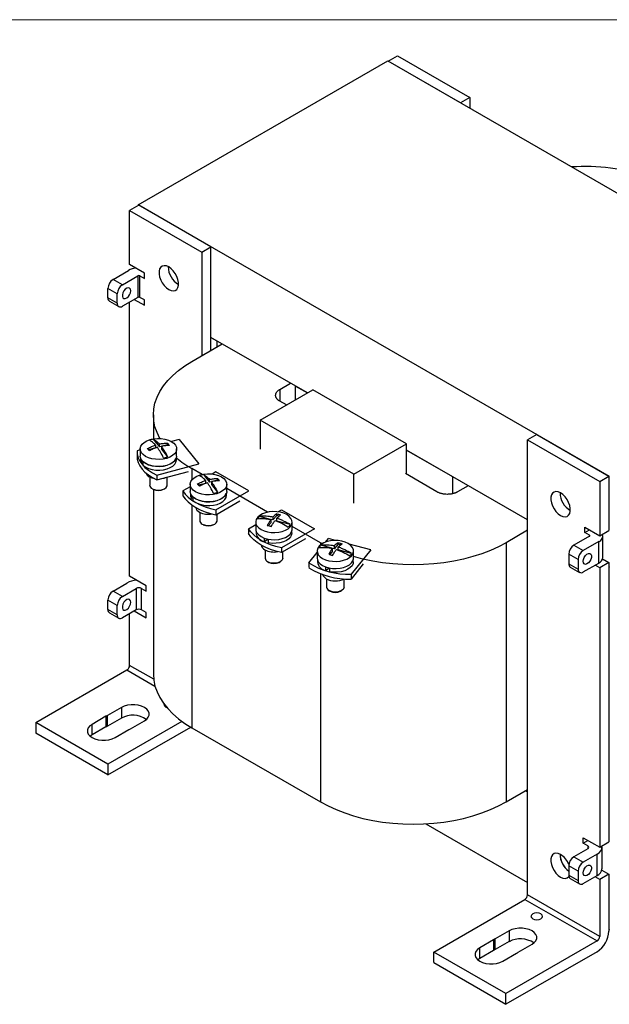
# Model space of a CAD drawing. Header units: inches. Extents: x 0 to 44, y 0 to 34.
# Tile 4 of 5: x 30.2 to 38.1, y 20.7 to 34. Entities that reach past the tile are written whole.
import ezdxf

# ---------------------------------------------------------------- set-up
doc = ezdxf.new("R2010")
doc.units = ezdxf.units.IN
doc.header["$LTSCALE"] = 4
doc.header["$MEASUREMENT"] = 0
doc.linetypes.add('SLD-Solid', pattern=[0])
doc.layers.add('SLD-DEFPOINTS', color=7, linetype='Continuous')

# ---------------------------------------------------------------- blocks, each defined once
blk = doc.blocks.new('Block2')
at = {"color": 7, "linetype": 'SLD-Solid', "lineweight": 18}
blk.add_line((44, 34), (0, 34), dxfattribs=at)

msp = doc.modelspace()

# ---------------------------------------------------------------- linework, layer by layer
for p, q in [((31.76, 31.499), (35.129, 33.443)), ((35.129, 33.443), (41.493, 29.769)), ((35.137, 33.438), (35.263, 33.511)), ((36.112, 32.876), (35.137, 33.438)), ((35.263, 33.511), (36.237, 32.948)), ((36.237, 32.948), (36.112, 32.876)), ((36.237, 32.948), (36.237, 32.804)), ((31.769, 31.494), (31.644, 31.422)), ((31.644, 31.422), (32.618, 30.859)), ((31.644, 30.69), (31.644, 31.422)), ((38.124, 27.825), (31.76, 31.499)), ((31.76, 31.499), (31.76, 31.489)), ((32.743, 30.931), (31.769, 31.494)), ((32.618, 30.859), (32.743, 30.931)), ((32.743, 29.531), (32.743, 30.931)), ((32.618, 30.859), (32.618, 29.459)), ((31.421, 30.489), (31.63, 30.61)), ((31.845, 30.574), (31.644, 30.69)), ((31.546, 30.417), (31.421, 30.489)), ((31.546, 30.417), (31.755, 30.537)), ((31.755, 30.537), (31.755, 30.248)), ((31.783, 30.248), (31.783, 30.537)), ((31.783, 30.537), (31.845, 30.501)), ((31.845, 30.501), (31.845, 30.574)), ((31.477, 30.296), (31.351, 30.369)), ((31.351, 30.24), (31.351, 30.369)), ((31.477, 30.168), (31.351, 30.24)), ((31.477, 30.168), (31.477, 30.296)), ((31.755, 30.248), (31.546, 30.128)), ((31.706, 30.22), (31.845, 30.14)), ((31.845, 30.212), (31.783, 30.248)), ((31.845, 30.14), (31.845, 30.212)), ((31.372, 30.195), (31.497, 30.123)), ((31.644, 26.479), (31.644, 30.184)), ((34.044, 28.956), (32.743, 29.707)), ((32.743, 29.707), (32.821, 29.662)), ((32.484, 29.381), (32.895, 29.619)), ((32.821, 29.662), (32.821, 29.576)), ((32.821, 29.662), (32.821, 29.662)), ((33.673, 29.004), (33.816, 29.087)), ((33.882, 28.862), (33.882, 29.049)), ((33.882, 29.049), (34.044, 28.956)), ((33.882, 29.049), (33.882, 29.049)), ((33.408, 28.589), (34.116, 28.997)), ((33.673, 29.004), (33.673, 28.844)), ((35.381, 28.267), (34.116, 28.997)), ((33.761, 28.793), (33.673, 28.844)), ((31.965, 28.658), (31.965, 28.335)), ((34.673, 27.859), (33.408, 28.589)), ((33.408, 28.589), (33.408, 28.195)), ((37.142, 28.392), (37.016, 28.32)), ((37.142, 28.392), (38.116, 27.83)), ((31.994, 28.212), (31.899, 28.187)), ((31.964, 28.331), (32.048, 28.227)), ((31.994, 28.252), (31.994, 28.212)), ((32.048, 28.227), (32.048, 28.266)), ((32.073, 28.234), (32.048, 28.227)), ((32.073, 28.236), (32.073, 28.196)), ((32.157, 28.256), (32.084, 28.237)), ((32.157, 28.277), (32.157, 28.256)), ((32.157, 28.256), (32.166, 28.245)), ((32.314, 28.327), (32.208, 28.299)), ((32.314, 28.327), (32.58, 27.998)), ((34.673, 27.859), (35.381, 28.267)), ((35.381, 27.858), (35.381, 28.267)), ((37.016, 28.32), (37.991, 27.757)), ((37.016, 22.172), (37.016, 28.32)), ((31.787, 28.186), (31.744, 28.174)), ((31.744, 28.17), (31.744, 28.106)), ((31.787, 28.199), (31.787, 28.103)), ((32.073, 28.196), (32.157, 28.092)), ((32.279, 28.103), (32.279, 28.199)), ((37.016, 27.24), (35.381, 28.184)), ((35.381, 28.184), (36.003, 27.825)), ((31.791, 28.077), (31.791, 28.051)), ((31.803, 28.008), (31.803, 28.053)), ((31.828, 28.011), (31.803, 28.008)), ((31.828, 27.977), (31.828, 28.024)), ((32.01, 27.844), (32.58, 27.998)), ((32.275, 28.051), (32.275, 28.077)), ((31.915, 27.822), (31.915, 27.711)), ((32.01, 27.78), (32.441, 27.896)), ((32.01, 27.844), (32.01, 27.78)), ((32.151, 27.711), (32.151, 27.818)), ((32.624, 27.854), (32.484, 27.935)), ((32.484, 27.935), (32.484, 27.777)), ((32.64, 27.853), (32.724, 27.749)), ((32.809, 27.888), (32.76, 27.859)), ((33.255, 27.631), (32.809, 27.888)), ((34.673, 27.465), (34.673, 27.859)), ((35.794, 27.619), (35.367, 27.866)), ((36.003, 27.825), (36.003, 27.593)), ((36.003, 27.825), (36.003, 27.825)), ((37.991, 27.757), (38.116, 27.83)), ((38.116, 27.83), (38.116, 27.098)), ((32.463, 27.688), (32.365, 27.631)), ((32.463, 27.721), (32.463, 27.624)), ((32.67, 27.734), (32.575, 27.708)), ((32.67, 27.773), (32.67, 27.734)), ((32.724, 27.749), (32.724, 27.788)), ((32.749, 27.755), (32.724, 27.749)), ((32.749, 27.757), (32.749, 27.718)), ((32.749, 27.718), (32.833, 27.614)), ((32.833, 27.778), (32.76, 27.758)), ((32.833, 27.799), (32.833, 27.778)), ((32.833, 27.778), (32.842, 27.767)), ((32.955, 27.624), (32.955, 27.721)), ((36.216, 27.702), (36.073, 27.619)), ((37.991, 27.757), (37.991, 27.026)), ((31.95, 27.662), (31.964, 27.654)), ((31.965, 27.654), (31.965, 25.154)), ((32.103, 27.654), (32.117, 27.662)), ((32.365, 27.631), (32.365, 27.567)), ((32.467, 27.599), (32.467, 27.573)), ((32.479, 27.53), (32.479, 27.574)), ((32.81, 27.374), (33.255, 27.631)), ((32.951, 27.573), (32.951, 27.599)), ((33.508, 27.344), (32.955, 27.663)), ((32.504, 27.532), (32.479, 27.53)), ((32.484, 27.443), (32.484, 24.431)), ((32.504, 27.498), (32.504, 27.546)), ((32.81, 27.309), (33.133, 27.496)), ((32.591, 27.343), (32.591, 27.232)), ((32.81, 27.374), (32.81, 27.309)), ((32.827, 27.232), (32.827, 27.319)), ((33.546, 27.247), (33.399, 27.287)), ((33.63, 27.301), (33.579, 27.239)), ((33.63, 27.301), (33.63, 27.322)), ((33.665, 27.292), (33.63, 27.301)), ((33.644, 27.349), (33.693, 27.377)), ((33.693, 27.377), (34.139, 27.12)), ((32.626, 27.184), (32.64, 27.176)), ((32.779, 27.176), (32.793, 27.184)), ((33.249, 27.121), (33.347, 27.178)), ((33.347, 27.21), (33.347, 27.114)), ((33.554, 27.207), (33.517, 27.162)), ((33.554, 27.207), (33.554, 27.247)), ((33.579, 27.239), (33.554, 27.245)), ((33.579, 27.278), (33.579, 27.239)), ((33.633, 27.224), (33.633, 27.264)), ((33.812, 27.176), (33.633, 27.224)), ((33.839, 27.114), (33.839, 27.21)), ((34.221, 26.932), (33.839, 27.153)), ((33.249, 27.121), (33.249, 27.056)), ((33.351, 27.088), (33.351, 27.063)), ((34.139, 27.12), (33.694, 26.864)), ((33.835, 27.063), (33.835, 27.088)), ((37.016, 27.1), (36.726, 26.932)), ((37.852, 27.018), (37.643, 26.897)), ((37.789, 27.142), (37.991, 27.026)), ((37.789, 27.07), (37.789, 27.142)), ((37.789, 27.07), (37.852, 27.106)), ((37.852, 27.034), (37.789, 27.07)), ((37.852, 27.034), (37.852, 27.018)), ((37.991, 27.026), (38.116, 27.098)), ((38.035, 26.737), (38.035, 27.026)), ((33.464, 26.944), (33.464, 26.993)), ((33.515, 26.979), (33.464, 26.944)), ((33.519, 26.93), (33.519, 26.979)), ((34.017, 26.985), (33.694, 26.799)), ((34.245, 26.919), (34.221, 26.932)), ((34.221, 26.932), (34.221, 26.902)), ((34.375, 26.857), (34.228, 26.897)), ((34.291, 26.94), (34.329, 26.988)), ((34.425, 26.962), (34.329, 26.988)), ((34.458, 26.911), (34.408, 26.848)), ((34.408, 26.888), (34.408, 26.848)), ((34.458, 26.911), (34.458, 26.932)), ((34.493, 26.902), (34.458, 26.911)), ((34.9, 26.834), (34.608, 26.913)), ((36.726, 26.932), (36.726, 23.428)), ((37.643, 26.897), (37.768, 26.825)), ((37.977, 26.946), (37.768, 26.825)), ((37.977, 26.656), (37.977, 26.946)), ((33.475, 26.833), (33.475, 26.722)), ((33.694, 26.864), (33.694, 26.799)), ((33.711, 26.722), (33.711, 26.809)), ((34.064, 26.659), (34.176, 26.798)), ((34.176, 26.82), (34.176, 26.724)), ((34.382, 26.817), (34.346, 26.771)), ((34.382, 26.817), (34.382, 26.856)), ((34.408, 26.848), (34.382, 26.855)), ((34.461, 26.834), (34.461, 26.873)), ((34.641, 26.785), (34.461, 26.834)), ((34.9, 26.834), (34.635, 26.505)), ((34.668, 26.724), (34.668, 26.82)), ((37.698, 26.705), (37.573, 26.777)), ((37.573, 26.777), (37.573, 26.648)), ((33.51, 26.674), (33.524, 26.666)), ((33.662, 26.666), (33.677, 26.674)), ((34.064, 26.659), (34.064, 26.595)), ((34.18, 26.698), (34.18, 26.672)), ((34.799, 26.645), (34.635, 26.441)), ((34.664, 26.672), (34.664, 26.698)), ((37.573, 26.648), (37.698, 26.576)), ((37.698, 26.705), (37.698, 26.576)), ((37.768, 26.536), (37.977, 26.656)), ((37.991, 26.592), (37.928, 26.628)), ((38.116, 26.664), (37.991, 26.592)), ((38.03, 26.714), (38.116, 26.664)), ((38.116, 26.664), (38.116, 22.887)), ((34.221, 26.512), (34.221, 23.428)), ((34.293, 26.554), (34.293, 26.603)), ((34.344, 26.589), (34.293, 26.554)), ((34.347, 26.539), (34.347, 26.588)), ((34.635, 26.505), (34.635, 26.441)), ((37.594, 26.603), (37.719, 26.531)), ((37.991, 26.592), (37.991, 22.815)), ((38.124, 26.6), (38.116, 26.605)), ((38.116, 26.605), (38.124, 26.6)), ((31.421, 26.278), (31.608, 26.386)), ((31.867, 26.35), (31.644, 26.479)), ((31.867, 26.278), (31.867, 26.35)), ((34.304, 26.443), (34.304, 26.332)), ((34.54, 26.332), (34.54, 26.443)), ((31.546, 26.206), (31.421, 26.278)), ((31.546, 26.206), (31.733, 26.314)), ((31.733, 26.314), (31.733, 26.024)), ((31.804, 26.024), (31.804, 26.314)), ((31.804, 26.314), (31.867, 26.278)), ((34.338, 26.284), (34.352, 26.275)), ((34.491, 26.275), (34.505, 26.284)), ((31.477, 26.085), (31.351, 26.157)), ((31.351, 26.029), (31.351, 26.157)), ((31.477, 25.957), (31.477, 26.085)), ((31.477, 25.957), (31.351, 26.029)), ((31.372, 25.984), (31.497, 25.911)), ((31.733, 26.024), (31.546, 25.916)), ((31.644, 25.274), (31.644, 25.973)), ((31.706, 26.009), (31.867, 25.916)), ((31.867, 25.988), (31.804, 26.024)), ((31.867, 25.916), (31.867, 25.988)), ((30.377, 24.502), (31.608, 25.213)), ((31.608, 25.213), (31.986, 24.994)), ((31.969, 25.086), (31.644, 25.274)), ((31.533, 24.706), (31.345, 24.598)), ((31.533, 24.706), (31.533, 24.561)), ((32.131, 24.711), (32.145, 24.704)), ((31.351, 23.939), (30.377, 24.502)), ((30.377, 24.502), (30.377, 24.357)), ((31.324, 24.586), (31.137, 24.477)), ((31.324, 24.586), (31.324, 24.441)), ((31.345, 24.453), (31.345, 24.598)), ((31.533, 24.561), (31.345, 24.453)), ((32.351, 24.517), (31.351, 23.939)), ((31.656, 24.418), (31.844, 24.526)), ((31.351, 23.795), (30.377, 24.357)), ((31.137, 24.333), (31.137, 24.477)), ((31.324, 24.441), (31.137, 24.333)), ((31.351, 23.795), (32.469, 24.44)), ((31.448, 24.298), (31.635, 24.406)), ((32.484, 24.431), (34.221, 23.428)), ((31.137, 24.333), (31.112, 24.315)), ((31.351, 23.939), (31.351, 23.795)), ((36.726, 23.428), (37.016, 23.596)), ((36.99, 23.58), (37.016, 23.565)), ((35.643, 23.133), (37.016, 22.34)), ((37.768, 22.944), (37.991, 22.815)), ((37.768, 22.871), (37.768, 22.944)), ((37.768, 22.871), (37.83, 22.907)), ((37.83, 22.794), (37.643, 22.686)), ((37.83, 22.835), (37.768, 22.871)), ((37.83, 22.835), (37.83, 22.794)), ((37.991, 22.815), (38.116, 22.887)), ((38.022, 22.525), (38.022, 22.815)), ((37.643, 22.686), (37.768, 22.614)), ((37.955, 22.722), (37.768, 22.614)), ((37.955, 22.433), (37.955, 22.722)), ((37.698, 22.493), (37.573, 22.566)), ((37.573, 22.566), (37.573, 22.437)), ((37.698, 22.493), (37.698, 22.365)), ((38.02, 22.508), (38.116, 22.453)), ((37.573, 22.437), (37.698, 22.365)), ((37.594, 22.392), (37.719, 22.32)), ((37.768, 22.324), (37.955, 22.433)), ((37.991, 22.381), (37.928, 22.417)), ((38.116, 22.453), (37.991, 22.381)), ((37.991, 22.381), (37.991, 21.61)), ((38.116, 22.453), (38.116, 21.682)), ((35.75, 21.4), (36.981, 22.111)), ((36.981, 22.111), (37.955, 21.549)), ((37.991, 21.61), (37.016, 22.172)), ((38.116, 21.706), (38.124, 21.701)), ((36.558, 21.564), (36.371, 21.456)), ((36.558, 21.564), (36.558, 21.42)), ((36.767, 21.685), (36.579, 21.576)), ((36.579, 21.432), (36.579, 21.576)), ((36.767, 21.685), (36.767, 21.54)), ((36.371, 21.311), (36.371, 21.456)), ((36.767, 21.54), (36.579, 21.432)), ((37.955, 21.549), (36.724, 20.838)), ((36.89, 21.397), (37.078, 21.505)), ((36.724, 20.838), (35.75, 21.4)), ((35.75, 21.256), (35.75, 21.4)), ((36.371, 21.311), (36.345, 21.294)), ((36.558, 21.42), (36.371, 21.311)), ((36.682, 21.276), (36.869, 21.385)), ((37.955, 21.404), (36.724, 20.693)), ((35.75, 21.256), (36.724, 20.693)), ((36.724, 20.693), (36.724, 20.838))]:
    msp.add_line(p, q)
at = {"flags": 128}
for points in [[(32.172, 30.658), (32.141, 30.672), (32.111, 30.676), (32.085, 30.67), (32.064, 30.655), (32.049, 30.631), (32.041, 30.6), (32.041, 30.563), (32.049, 30.523), (32.064, 30.481), (32.085, 30.442), (32.111, 30.406), (32.141, 30.375), (32.172, 30.353), (32.204, 30.339), (32.234, 30.335), (32.26, 30.34), (32.281, 30.356), (32.296, 30.38), (32.304, 30.411), (32.304, 30.448), (32.296, 30.488), (32.281, 30.529), (32.26, 30.569), (32.234, 30.605), (32.204, 30.635), (32.172, 30.658)], [(31.659, 30.337), (31.655, 30.359), (31.644, 30.373), (31.627, 30.378), (31.607, 30.373), (31.586, 30.359), (31.567, 30.337), (31.553, 30.311), (31.546, 30.284), (31.546, 30.26), (31.553, 30.242), (31.567, 30.232), (31.586, 30.232), (31.607, 30.242), (31.627, 30.26), (31.644, 30.284), (31.655, 30.311), (31.659, 30.337)], [(32.052, 28.341), (32.051, 28.342), (32.014, 28.42), (31.986, 28.498), (31.97, 28.578), (31.965, 28.658), (31.97, 28.739), (31.986, 28.818), (32.014, 28.897), (32.051, 28.974), (32.1, 29.05), (32.158, 29.123), (32.226, 29.193), (32.303, 29.259), (32.389, 29.323), (32.484, 29.381)], [(32.207, 28.299), (32.24, 28.276), (32.263, 28.25), (32.276, 28.221), (32.279, 28.191), (32.271, 28.162), (32.252, 28.134), (32.224, 28.11), (32.188, 28.089), (32.145, 28.072), (32.097, 28.062), (32.046, 28.057), (31.995, 28.059), (31.945, 28.066), (31.899, 28.08), (31.859, 28.099), (31.827, 28.122), (31.804, 28.148), (31.79, 28.177), (31.788, 28.206), (31.796, 28.236), (31.814, 28.263), (31.842, 28.288), (31.878, 28.309), (31.922, 28.325), (31.97, 28.336), (32.02, 28.341), (32.072, 28.339), (32.121, 28.332), (32.167, 28.318), (32.207, 28.299)], [(31.744, 28.174), (31.748, 28.127), (31.761, 28.081), (31.783, 28.035), (31.813, 27.992), (31.851, 27.95), (31.897, 27.912), (31.951, 27.876), (32.01, 27.844)], [(31.744, 28.106), (31.748, 28.062), (31.761, 28.016), (31.783, 27.971), (31.813, 27.927), (31.851, 27.886), (31.897, 27.847), (31.951, 27.812), (32.01, 27.78)], [(32.279, 28.103), (32.279, 28.095), (32.271, 28.066), (32.252, 28.038), (32.224, 28.013), (32.188, 27.992), (32.145, 27.976), (32.097, 27.965), (32.046, 27.961), (31.995, 27.962), (31.945, 27.97), (31.899, 27.983), (31.859, 28.002), (31.827, 28.025), (31.804, 28.052), (31.79, 28.08), (31.787, 28.103)], [(31.828, 28.028), (31.861, 28.005), (31.901, 27.986), (31.947, 27.972), (31.998, 27.964), (32.05, 27.963), (32.101, 27.968), (32.149, 27.98), (32.192, 27.997), (32.227, 28.019), (32.254, 28.045), (32.27, 28.073), (32.272, 28.08)], [(31.791, 28.051), (31.792, 28.038), (31.803, 28.008)], [(31.828, 27.977), (31.861, 27.953), (31.901, 27.934), (31.947, 27.921), (31.998, 27.913), (32.05, 27.912), (32.101, 27.917), (32.149, 27.928), (32.192, 27.946), (32.227, 27.968), (32.254, 27.993), (32.27, 28.022), (32.275, 28.051)], [(31.911, 27.824), (31.945, 27.809), (31.965, 27.803)], [(32.883, 27.821), (32.916, 27.798), (32.939, 27.771), (32.952, 27.743), (32.955, 27.713), (32.947, 27.684), (32.928, 27.656), (32.9, 27.631), (32.864, 27.61), (32.821, 27.594), (32.773, 27.583), (32.722, 27.579), (32.671, 27.58), (32.621, 27.588), (32.575, 27.601), (32.535, 27.62), (32.503, 27.643), (32.48, 27.67), (32.466, 27.698), (32.464, 27.728), (32.472, 27.757), (32.49, 27.785), (32.518, 27.81), (32.554, 27.831), (32.598, 27.847), (32.646, 27.858), (32.696, 27.862), (32.748, 27.861), (32.797, 27.853), (32.843, 27.84), (32.883, 27.821)], [(31.95, 27.662), (31.98, 27.65), (32.015, 27.643), (32.052, 27.643), (32.087, 27.65), (32.117, 27.662), (32.138, 27.68), (32.15, 27.7), (32.151, 27.711)], [(32.081, 27.799), (32.112, 27.806), (32.13, 27.812)], [(32.365, 27.631), (32.396, 27.588), (32.436, 27.547), (32.483, 27.508), (32.537, 27.473), (32.598, 27.442), (32.664, 27.415), (32.735, 27.392), (32.81, 27.374)], [(32.365, 27.567), (32.396, 27.523), (32.436, 27.482), (32.483, 27.444), (32.537, 27.409), (32.598, 27.378), (32.664, 27.35), (32.735, 27.328), (32.81, 27.309)], [(32.955, 27.624), (32.955, 27.617), (32.947, 27.587), (32.928, 27.56), (32.9, 27.535), (32.864, 27.514), (32.821, 27.498), (32.773, 27.487), (32.722, 27.482), (32.671, 27.484), (32.621, 27.492), (32.575, 27.505), (32.535, 27.524), (32.503, 27.547), (32.48, 27.573), (32.466, 27.602), (32.463, 27.624)], [(32.467, 27.573), (32.468, 27.559), (32.479, 27.53)], [(32.504, 27.55), (32.537, 27.526), (32.577, 27.507), (32.623, 27.494), (32.674, 27.486), (32.726, 27.485), (32.777, 27.49), (32.825, 27.502), (32.868, 27.519), (32.903, 27.541), (32.93, 27.567), (32.946, 27.595), (32.948, 27.601)], [(32.504, 27.498), (32.537, 27.475), (32.577, 27.456), (32.623, 27.442), (32.674, 27.435), (32.726, 27.433), (32.777, 27.439), (32.825, 27.45), (32.868, 27.467), (32.903, 27.489), (32.93, 27.515), (32.946, 27.544), (32.951, 27.573)], [(37.462, 27.605), (37.43, 27.618), (37.4, 27.623), (37.374, 27.617), (37.353, 27.601), (37.338, 27.577), (37.331, 27.546), (37.331, 27.509), (37.338, 27.469), (37.353, 27.428), (37.374, 27.388), (37.4, 27.352), (37.43, 27.322), (37.462, 27.299), (37.494, 27.285), (37.523, 27.281), (37.55, 27.287), (37.571, 27.302), (37.586, 27.326), (37.593, 27.358), (37.593, 27.394), (37.586, 27.435), (37.571, 27.476), (37.55, 27.516), (37.523, 27.552), (37.494, 27.582), (37.462, 27.605)], [(33.767, 27.311), (33.727, 27.329), (33.681, 27.343), (33.632, 27.351), (33.58, 27.352), (33.529, 27.347), (33.481, 27.337), (33.438, 27.321), (33.402, 27.3), (33.374, 27.275), (33.355, 27.247), (33.347, 27.218), (33.35, 27.188), (33.363, 27.159), (33.387, 27.133), (33.419, 27.11), (33.459, 27.091), (33.505, 27.078), (33.555, 27.07), (33.606, 27.068), (33.657, 27.073), (33.705, 27.084), (33.748, 27.1), (33.784, 27.121), (33.812, 27.146), (33.831, 27.174), (33.839, 27.203), (33.836, 27.233), (33.823, 27.261), (33.799, 27.288), (33.767, 27.311)], [(32.626, 27.184), (32.656, 27.172), (32.691, 27.165), (32.728, 27.165), (32.763, 27.172), (32.793, 27.184), (32.814, 27.201), (32.826, 27.222), (32.827, 27.232)], [(33.694, 26.864), (33.619, 26.882), (33.548, 26.905), (33.482, 26.932), (33.421, 26.963), (33.367, 26.998), (33.32, 27.037), (33.28, 27.078), (33.249, 27.121)], [(33.694, 26.799), (33.619, 26.817), (33.548, 26.84), (33.482, 26.867), (33.421, 26.899), (33.367, 26.934), (33.32, 26.972), (33.28, 27.013), (33.249, 27.056)], [(33.347, 27.114), (33.35, 27.092), (33.363, 27.063), (33.387, 27.037), (33.419, 27.014), (33.459, 26.995), (33.505, 26.981), (33.555, 26.974), (33.606, 26.972), (33.657, 26.977), (33.705, 26.987), (33.748, 27.004), (33.784, 27.025), (33.812, 27.049), (33.831, 27.077), (33.839, 27.107), (33.839, 27.114)], [(33.835, 27.063), (33.832, 27.04), (33.818, 27.011), (33.794, 26.985), (33.761, 26.962), (33.72, 26.943), (33.673, 26.931), (33.622, 26.924), (33.57, 26.923), (33.519, 26.93)], [(34.596, 26.92), (34.556, 26.939), (34.51, 26.953), (34.46, 26.96), (34.409, 26.962), (34.358, 26.957), (34.31, 26.947), (34.267, 26.93), (34.231, 26.909), (34.203, 26.885), (34.184, 26.857), (34.176, 26.828), (34.179, 26.798), (34.192, 26.769), (34.215, 26.743), (34.248, 26.72), (34.288, 26.701), (34.334, 26.687), (34.383, 26.68), (34.435, 26.678), (34.485, 26.683), (34.533, 26.694), (34.577, 26.71), (34.613, 26.731), (34.641, 26.756), (34.659, 26.783), (34.667, 26.813), (34.665, 26.842), (34.651, 26.871), (34.628, 26.897), (34.596, 26.92)], [(36.726, 26.932), (36.624, 26.878), (36.515, 26.828), (36.399, 26.783), (36.278, 26.744), (36.151, 26.711), (36.021, 26.683), (35.887, 26.661), (35.751, 26.645), (35.612, 26.636), (35.473, 26.633), (35.334, 26.636), (35.196, 26.645), (35.06, 26.661), (34.926, 26.683), (34.795, 26.711), (34.669, 26.744), (34.668, 26.745)], [(37.767, 26.68), (37.771, 26.706), (37.782, 26.733), (37.798, 26.757), (37.818, 26.775), (37.839, 26.785), (37.858, 26.785), (37.872, 26.775), (37.88, 26.757), (37.88, 26.733), (37.872, 26.706), (37.858, 26.68), (37.839, 26.658), (37.818, 26.644), (37.798, 26.639), (37.782, 26.644), (37.771, 26.658), (37.767, 26.68)], [(33.711, 26.722), (33.71, 26.711), (33.698, 26.691), (33.677, 26.674), (33.647, 26.661), (33.612, 26.655), (33.575, 26.655), (33.539, 26.661), (33.51, 26.674)], [(34.176, 26.724), (34.179, 26.702), (34.192, 26.673), (34.215, 26.646), (34.248, 26.623), (34.288, 26.605), (34.334, 26.591), (34.383, 26.583), (34.435, 26.582), (34.485, 26.587), (34.533, 26.597), (34.577, 26.613), (34.613, 26.634), (34.641, 26.659), (34.659, 26.687), (34.667, 26.716), (34.668, 26.724)], [(34.664, 26.672), (34.661, 26.65), (34.647, 26.621), (34.623, 26.595), (34.589, 26.572), (34.548, 26.553), (34.501, 26.54), (34.45, 26.534), (34.398, 26.533), (34.347, 26.539)], [(34.54, 26.332), (34.538, 26.321), (34.527, 26.301), (34.505, 26.284), (34.475, 26.271), (34.44, 26.264), (34.403, 26.264), (34.368, 26.271), (34.338, 26.284)], [(31.659, 26.126), (31.655, 26.148), (31.644, 26.162), (31.627, 26.167), (31.607, 26.162), (31.586, 26.147), (31.567, 26.126), (31.553, 26.1), (31.546, 26.073), (31.546, 26.049), (31.553, 26.03), (31.567, 26.021), (31.586, 26.021), (31.607, 26.031), (31.627, 26.049), (31.644, 26.073), (31.655, 26.1), (31.659, 26.126)], [(31.965, 25.154), (31.97, 25.074), (31.986, 24.994), (32.014, 24.915), (32.051, 24.838), (32.1, 24.763), (32.158, 24.69), (32.226, 24.62), (32.303, 24.553), (32.389, 24.49), (32.484, 24.431)], [(31.844, 24.526), (31.875, 24.549), (31.896, 24.574), (31.907, 24.602), (31.907, 24.63), (31.896, 24.658), (31.875, 24.684), (31.844, 24.706), (31.805, 24.724), (31.761, 24.736), (31.713, 24.742), (31.664, 24.742), (31.616, 24.736), (31.571, 24.724), (31.533, 24.706)], [(32.109, 24.75), (32.108, 24.743), (32.114, 24.726), (32.131, 24.711)], [(31.137, 24.477), (31.106, 24.455), (31.085, 24.43), (31.074, 24.402), (31.074, 24.373), (31.085, 24.346), (31.106, 24.32), (31.137, 24.298), (31.175, 24.28), (31.22, 24.268), (31.268, 24.261), (31.317, 24.261), (31.365, 24.268), (31.409, 24.28), (31.448, 24.298)], [(34.221, 23.428), (34.323, 23.374), (34.432, 23.324), (34.548, 23.279), (34.669, 23.24), (34.795, 23.206), (34.926, 23.179), (35.06, 23.157), (35.196, 23.141), (35.334, 23.132), (35.473, 23.129), (35.612, 23.132), (35.751, 23.141), (35.887, 23.157), (36.021, 23.179), (36.151, 23.206), (36.278, 23.24), (36.399, 23.279), (36.515, 23.324), (36.624, 23.374), (36.726, 23.428)], [(37.462, 22.718), (37.43, 22.732), (37.4, 22.736), (37.374, 22.73), (37.353, 22.715), (37.338, 22.691), (37.331, 22.66), (37.331, 22.623), (37.338, 22.583), (37.353, 22.542), (37.374, 22.502), (37.4, 22.466), (37.43, 22.435), (37.462, 22.413), (37.494, 22.399), (37.523, 22.395), (37.55, 22.401), (37.571, 22.416), (37.575, 22.421)], [(37.767, 22.468), (37.771, 22.494), (37.782, 22.521), (37.798, 22.546), (37.818, 22.564), (37.839, 22.574), (37.858, 22.574), (37.872, 22.564), (37.88, 22.546), (37.88, 22.522), (37.872, 22.495), (37.858, 22.469), (37.839, 22.447), (37.818, 22.433), (37.798, 22.428), (37.782, 22.433), (37.771, 22.447), (37.767, 22.468)], [(37.086, 21.85), (37.112, 21.84), (37.142, 21.837), (37.172, 21.84), (37.197, 21.85), (37.214, 21.865), (37.22, 21.882), (37.214, 21.9), (37.197, 21.914), (37.172, 21.924), (37.142, 21.928), (37.112, 21.924), (37.086, 21.914), (37.069, 21.9), (37.063, 21.882), (37.069, 21.865), (37.086, 21.85)], [(37.078, 21.505), (37.108, 21.527), (37.13, 21.553), (37.141, 21.581), (37.141, 21.609), (37.13, 21.637), (37.108, 21.662), (37.078, 21.685), (37.039, 21.702), (36.995, 21.715), (36.947, 21.721), (36.897, 21.721), (36.849, 21.715), (36.805, 21.702), (36.767, 21.685)], [(36.371, 21.456), (36.34, 21.434), (36.318, 21.408), (36.308, 21.38), (36.308, 21.352), (36.318, 21.324), (36.34, 21.299), (36.371, 21.276), (36.409, 21.259), (36.453, 21.246), (36.502, 21.24), (36.551, 21.24), (36.599, 21.246), (36.643, 21.259), (36.682, 21.276)]]:
    msp.add_lwpolyline(points, dxfattribs=at)
for centre, radius, start, end in [((37.786, 29.135), 2.881, 72.5577, 93.4978), ((31.756, 30.379), 0.264, 95.8759, 118.6776), ((32.447, 30.664), 0.281, 180.3712, 239.6234), ((32.447, 30.664), 0.281, 180.3706, 239.6233), ((31.502, 30.362), 0.151, 122.6054, 177.3947), ((31.769, 30.511), 0.0303, 62.61, 117.39), ((31.628, 30.29), 0.151, 122.6054, 177.3947), ((31.4, 30.235), 0.049, 174.0373, 234.6499), ((31.769, 30.221), 0.0303, 62.61, 117.39), ((31.519, 30.161), 0.043, 170.7855, 309.2036), ((32.022, 28.008), 0.328, 100.1487, 109.9843), ((32.045, 28.401), 0.328, 280.1489, 289.9841), ((33.189, 29.173), 1.425, 230.1005, 240.3137), ((31.953, 27.911), 0.097, 202.3362, 243.9179), ((32.698, 27.529), 0.328, 100.1489, 109.9841), ((31.972, 27.715), 0.0574, 184.5106, 246.8092), ((32.033, 27.786), 0.149, 242.187, 297.8183), ((32.721, 27.923), 0.328, 280.1486, 289.9844), ((37.736, 27.61), 0.281, 180.3712, 239.6234), ((37.736, 27.61), 0.281, 180.3706, 239.6233), ((32.625, 27.428), 0.0906, 191.7951, 244.9334), ((32.709, 27.583), 0.267, 242.6897, 280.9528), ((33.48, 27.196), 0.121, 131.5095, 150.631), ((32.648, 27.237), 0.0574, 184.5118, 246.8086), ((32.709, 27.307), 0.149, 242.1873, 297.8182), ((33.707, 27.235), 0.121, 311.5101, 330.6304), ((33.491, 27.083), 0.142, 188.403, 259.1275), ((37.849, 27.026), 0.00859, 290.784, 69.216), ((37.946, 27.027), 0.0874, 290.8581, 14.277), ((33.509, 26.918), 0.0906, 191.7951, 244.9334), ((34.308, 26.806), 0.121, 131.5101, 150.6304), ((37.724, 26.77), 0.151, 122.6054, 177.3947), ((33.594, 27.076), 0.27, 242.9122, 280.7303), ((34.535, 26.845), 0.121, 311.5097, 330.6309), ((37.85, 26.698), 0.151, 122.6054, 177.3947), ((33.532, 26.727), 0.0574, 184.5117, 246.8086), ((33.593, 26.797), 0.148, 242.084, 297.9215), ((34.6, 27.516), 1.011, 237.9319, 271.9351), ((34.32, 26.693), 0.142, 188.4034, 259.1271), ((37.622, 26.643), 0.049, 174.0373, 234.6499), ((37.936, 26.746), 0.099, 294.3748, 354.305), ((34.6, 27.451), 1.011, 237.9319, 271.9351), ((34.34, 26.53), 0.094, 197.6862, 244.376), ((37.741, 26.569), 0.043, 170.7855, 309.2036), ((31.759, 26.105), 0.319, 93.489, 118.2279), ((34.422, 26.679), 0.264, 242.3357, 296.9475), ((31.502, 26.151), 0.151, 122.6054, 177.3947), ((31.769, 26.246), 0.0769, 62.6099, 117.3903), ((34.361, 26.336), 0.0574, 184.5106, 246.8093), ((34.422, 26.406), 0.148, 242.0838, 297.9216), ((31.628, 26.078), 0.151, 122.6054, 177.3947), ((31.401, 26.024), 0.0495, 174.3793, 234.308), ((31.519, 25.95), 0.043, 170.7859, 309.2034), ((31.769, 25.956), 0.0769, 62.6099, 117.3903), ((31.567, 25.277), 0.0768, 302.6059, 357.3941), ((31.439, 24.412), 0.208, 116.6543, 123.3403), ((31.687, 24.275), 0.325, 55.8459, 118.2072), ((31.439, 24.267), 0.208, 116.6543, 123.3403), ((31.542, 24.592), 0.208, 296.6526, 303.3421), ((37.822, 22.815), 0.0218, 290.7833, 69.2161), ((37.917, 22.818), 0.104, 291.7216, 7.2387), ((37.741, 22.726), 0.286, 180.7649, 234.0358), ((37.741, 22.725), 0.285, 180.6795, 234.1206), ((37.308, 22.477), 0.286, 21.2319, 57.3872), ((37.724, 22.559), 0.151, 122.6054, 177.3947), ((37.85, 22.486), 0.151, 122.6054, 177.3947), ((37.908, 22.537), 0.114, 294.3747, 354.3051), ((37.622, 22.432), 0.0495, 174.3793, 234.308), ((37.741, 22.358), 0.043, 170.7859, 309.2034), ((36.94, 22.176), 0.0768, 302.6059, 357.3941), ((36.672, 21.391), 0.208, 116.6526, 123.3421), ((36.92, 21.253), 0.325, 55.8459, 118.2072), ((37.767, 21.698), 0.349, 302.6054, 357.3945), ((37.914, 21.613), 0.0768, 302.6059, 357.3941), ((36.672, 21.246), 0.208, 116.6526, 123.3421), ((36.776, 21.57), 0.208, 296.6543, 303.3403)]:
    msp.add_arc(centre, radius, start, end)
for points, knots in [([(33.673, 28.844), (33.671, 28.845), (33.666, 28.847), (33.66, 28.851), (33.655, 28.856), (33.649, 28.86), (33.644, 28.864), (33.64, 28.869), (33.635, 28.874), (33.63, 28.881), (33.624, 28.889), (33.619, 28.901), (33.616, 28.912), (33.615, 28.928), (33.617, 28.943), (33.624, 28.958), (33.631, 28.969), (33.64, 28.979), (33.65, 28.988), (33.661, 28.997), (33.669, 29.002), (33.673, 29.004)], [0, 0, 0, 0, 0.03024, 0.060281, 0.090188, 0.120031, 0.149875, 0.179789, 0.20984, 0.240094, 0.304385, 0.368744, 0.434403, 0.50013, 0.631342, 0.695633, 0.759991, 0.821708, 0.883493, 0.94173, 1, 1, 1, 1]), ([(31.885, 28.204), (31.903, 28.213), (31.921, 28.222), (31.957, 28.238), (31.975, 28.245), (31.994, 28.252)], [0, 0, 0, 0, 0.5, 0.5, 1, 1, 1, 1]), ([(31.994, 28.252), (31.986, 28.259), (31.979, 28.266), (31.965, 28.279), (31.958, 28.285), (31.937, 28.301), (31.923, 28.31), (31.91, 28.316)], [0, 0, 0, 0, 0.25, 0.25, 0.5, 0.5, 1, 1, 1, 1]), ([(32.019, 28.221), (32, 28.214), (31.982, 28.207), (31.946, 28.191), (31.928, 28.183), (31.91, 28.173)], [0, 0, 0, 0, 0.5, 0.5, 1, 1, 1, 1]), ([(31.964, 28.331), (31.978, 28.324), (31.991, 28.316), (32.012, 28.3), (32.019, 28.294), (32.034, 28.281), (32.041, 28.274), (32.048, 28.266)], [0, 0, 0, 0, 0.5, 0.5, 0.75, 0.75, 1, 1, 1, 1]), ([(32.102, 28.078), (32.089, 28.105), (32.075, 28.13), (32.054, 28.166), (32.047, 28.178), (32.033, 28.2), (32.026, 28.211), (32.019, 28.221)], [0, 0, 0, 0, 0.5, 0.5, 0.75, 0.75, 1, 1, 1, 1]), ([(32.048, 28.266), (32.066, 28.27), (32.085, 28.272), (32.121, 28.276), (32.139, 28.277), (32.157, 28.277)], [0, 0, 0, 0, 0.5, 0.5, 1, 1, 1, 1]), ([(32.182, 28.247), (32.164, 28.246), (32.146, 28.245), (32.11, 28.241), (32.091, 28.239), (32.073, 28.236)], [0, 0, 0, 0, 0.5, 0.5, 1, 1, 1, 1]), ([(32.073, 28.236), (32.08, 28.225), (32.087, 28.215), (32.101, 28.192), (32.108, 28.181), (32.129, 28.145), (32.143, 28.119), (32.157, 28.092)], [0, 0, 0, 0, 0.25, 0.25, 0.5, 0.5, 1, 1, 1, 1]), ([(32.67, 27.773), (32.662, 27.781), (32.655, 27.788), (32.641, 27.801), (32.634, 27.807), (32.613, 27.823), (32.599, 27.831), (32.586, 27.838)], [0, 0, 0, 0, 0.25, 0.25, 0.5, 0.5, 1, 1, 1, 1]), ([(32.64, 27.853), (32.654, 27.846), (32.667, 27.837), (32.688, 27.821), (32.695, 27.815), (32.71, 27.803), (32.717, 27.796), (32.724, 27.788)], [0, 0, 0, 0, 0.5, 0.5, 0.75, 0.75, 1, 1, 1, 1]), ([(32.561, 27.726), (32.579, 27.735), (32.597, 27.744), (32.633, 27.76), (32.651, 27.767), (32.67, 27.773)], [0, 0, 0, 0, 0.5, 0.5, 1, 1, 1, 1]), ([(32.694, 27.743), (32.676, 27.736), (32.658, 27.729), (32.622, 27.713), (32.604, 27.704), (32.586, 27.695)], [0, 0, 0, 0, 0.5, 0.5, 1, 1, 1, 1]), ([(32.778, 27.599), (32.765, 27.626), (32.751, 27.652), (32.73, 27.688), (32.723, 27.699), (32.709, 27.722), (32.702, 27.732), (32.694, 27.743)], [0, 0, 0, 0, 0.5, 0.5, 0.75, 0.75, 1, 1, 1, 1]), ([(32.724, 27.788), (32.742, 27.791), (32.761, 27.794), (32.797, 27.798), (32.815, 27.799), (32.833, 27.799)], [0, 0, 0, 0, 0.5, 0.5, 1, 1, 1, 1]), ([(32.858, 27.768), (32.84, 27.768), (32.822, 27.767), (32.785, 27.763), (32.767, 27.761), (32.749, 27.757)], [0, 0, 0, 0, 0.5, 0.5, 1, 1, 1, 1]), ([(32.749, 27.757), (32.756, 27.747), (32.763, 27.736), (32.777, 27.714), (32.784, 27.702), (32.805, 27.666), (32.819, 27.641), (32.833, 27.614)], [0, 0, 0, 0, 0.25, 0.25, 0.5, 0.5, 1, 1, 1, 1]), ([(36.073, 27.619), (36.07, 27.618), (36.066, 27.615), (36.059, 27.612), (36.052, 27.608), (36.044, 27.605), (36.036, 27.602), (36.028, 27.6), (36.02, 27.597), (36.009, 27.594), (35.993, 27.591), (35.974, 27.588), (35.954, 27.586), (35.927, 27.585), (35.9, 27.587), (35.874, 27.591), (35.855, 27.595), (35.838, 27.6), (35.822, 27.605), (35.807, 27.612), (35.799, 27.617), (35.794, 27.619)], [0, 0, 0, 0, 0.03024, 0.060281, 0.090188, 0.120031, 0.149875, 0.179789, 0.20984, 0.240094, 0.304385, 0.368744, 0.434403, 0.50013, 0.631342, 0.695633, 0.759991, 0.821708, 0.883493, 0.94173, 1, 1, 1, 1]), ([(33.579, 27.278), (33.564, 27.281), (33.548, 27.283), (33.518, 27.286), (33.503, 27.288), (33.458, 27.29), (33.428, 27.289), (33.399, 27.287)], [0, 0, 0, 0, 0.25, 0.25, 0.5, 0.5, 1, 1, 1, 1]), ([(33.63, 27.322), (33.621, 27.317), (33.613, 27.31), (33.596, 27.295), (33.588, 27.287), (33.579, 27.278)], [0, 0, 0, 0, 0.5, 0.5, 1, 1, 1, 1]), ([(33.633, 27.264), (33.641, 27.273), (33.65, 27.281), (33.666, 27.295), (33.675, 27.302), (33.683, 27.308)], [0, 0, 0, 0, 0.5, 0.5, 1, 1, 1, 1]), ([(33.374, 27.256), (33.403, 27.258), (33.432, 27.258), (33.477, 27.256), (33.492, 27.255), (33.523, 27.252), (33.538, 27.249), (33.554, 27.247)], [0, 0, 0, 0, 0.5, 0.5, 0.75, 0.75, 1, 1, 1, 1]), ([(33.554, 27.247), (33.545, 27.234), (33.537, 27.221), (33.52, 27.194), (33.511, 27.18), (33.503, 27.165)], [0, 0, 0, 0, 0.5, 0.5, 1, 1, 1, 1]), ([(33.556, 27.151), (33.565, 27.166), (33.573, 27.18), (33.59, 27.207), (33.599, 27.22), (33.607, 27.232)], [0, 0, 0, 0, 0.5, 0.5, 1, 1, 1, 1]), ([(33.607, 27.232), (33.623, 27.227), (33.638, 27.221), (33.668, 27.208), (33.684, 27.201), (33.728, 27.179), (33.758, 27.162), (33.787, 27.144)], [0, 0, 0, 0, 0.25, 0.25, 0.5, 0.5, 1, 1, 1, 1]), ([(33.812, 27.176), (33.783, 27.194), (33.754, 27.21), (33.709, 27.232), (33.694, 27.239), (33.663, 27.252), (33.648, 27.258), (33.633, 27.264)], [0, 0, 0, 0, 0.5, 0.5, 0.75, 0.75, 1, 1, 1, 1]), ([(34.408, 26.888), (34.392, 26.891), (34.377, 26.893), (34.346, 26.896), (34.331, 26.897), (34.286, 26.9), (34.257, 26.899), (34.228, 26.897)], [0, 0, 0, 0, 0.25, 0.25, 0.5, 0.5, 1, 1, 1, 1]), ([(34.458, 26.932), (34.45, 26.926), (34.442, 26.92), (34.425, 26.905), (34.416, 26.897), (34.408, 26.888)], [0, 0, 0, 0, 0.5, 0.5, 1, 1, 1, 1]), ([(34.461, 26.873), (34.47, 26.882), (34.478, 26.89), (34.495, 26.905), (34.504, 26.912), (34.512, 26.918)], [0, 0, 0, 0, 0.5, 0.5, 1, 1, 1, 1]), ([(34.202, 26.865), (34.231, 26.868), (34.261, 26.868), (34.306, 26.866), (34.321, 26.865), (34.352, 26.861), (34.367, 26.859), (34.382, 26.856)], [0, 0, 0, 0, 0.5, 0.5, 0.75, 0.75, 1, 1, 1, 1]), ([(34.382, 26.856), (34.374, 26.844), (34.365, 26.831), (34.348, 26.804), (34.34, 26.79), (34.332, 26.775)], [0, 0, 0, 0, 0.5, 0.5, 1, 1, 1, 1]), ([(34.385, 26.761), (34.393, 26.776), (34.402, 26.79), (34.419, 26.817), (34.427, 26.83), (34.436, 26.842)], [0, 0, 0, 0, 0.5, 0.5, 1, 1, 1, 1]), ([(34.436, 26.842), (34.451, 26.836), (34.467, 26.83), (34.497, 26.817), (34.512, 26.811), (34.557, 26.789), (34.587, 26.772), (34.616, 26.754)], [0, 0, 0, 0, 0.25, 0.25, 0.5, 0.5, 1, 1, 1, 1]), ([(34.641, 26.785), (34.612, 26.804), (34.582, 26.82), (34.537, 26.842), (34.522, 26.849), (34.492, 26.862), (34.477, 26.868), (34.461, 26.873)], [0, 0, 0, 0, 0.5, 0.5, 0.75, 0.75, 1, 1, 1, 1])]:
    msp.add_open_spline(points, degree=3, knots=knots)
for points in [[(32.182, 28.247), (32.173, 28.258), (32.165, 28.268), (32.157, 28.277)], [(31.91, 28.173), (31.901, 28.185), (31.893, 28.195), (31.885, 28.204)], [(32.586, 27.695), (32.577, 27.706), (32.569, 27.716), (32.561, 27.726)], [(32.858, 27.768), (32.849, 27.779), (32.841, 27.79), (32.833, 27.799)], [(33.63, 27.322), (33.648, 27.319), (33.665, 27.314), (33.683, 27.308)], [(33.503, 27.165), (33.521, 27.162), (33.539, 27.157), (33.556, 27.151)], [(34.458, 26.932), (34.476, 26.928), (34.494, 26.923), (34.512, 26.918)], [(34.332, 26.775), (34.349, 26.771), (34.367, 26.767), (34.385, 26.761)]]:
    msp.add_open_spline(points, degree=3)

# ---------------------------------------------------------------- block references
at = {"layer": 'SLD-DEFPOINTS'}
msp.add_blockref('Block2', (0, 0), dxfattribs=at)

doc.saveas('drawing.dxf')
